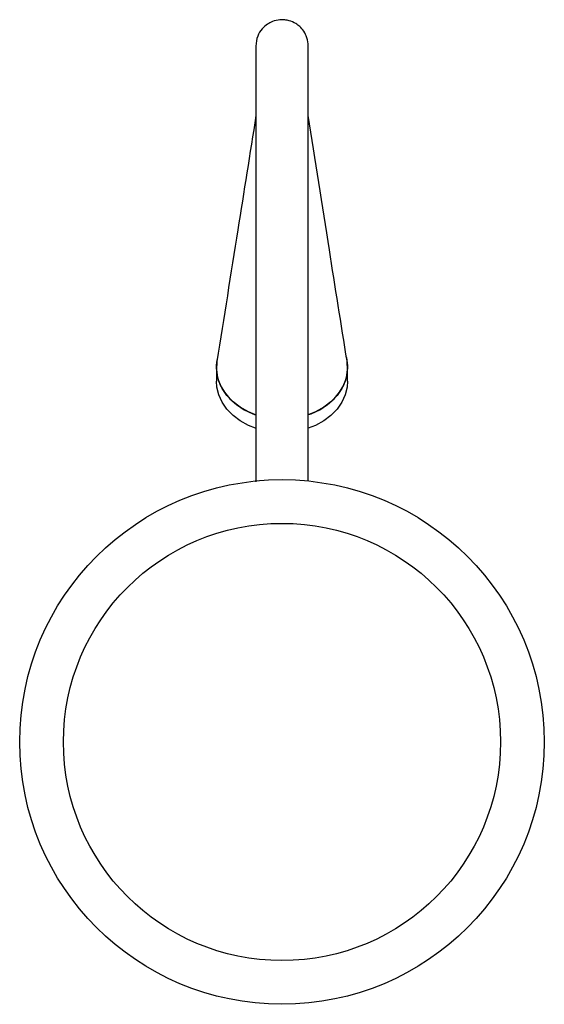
# Model space of a CAD drawing. Header units: millimetres. Extents: x -60 to 60, y -60 to 165.
import ezdxf

# ---------------------------------------------------------------- set-up
doc = ezdxf.new("R2010")
doc.units = ezdxf.units.MM

msp = doc.modelspace()

# ---------------------------------------------------------------- linework, layer by layer
at = {"color": 7, "linetype": 'Continuous', "lineweight": 25}
for p, q in [((-15, 85.62), (-15, 82.51)), ((15, 82.51), (15, 85.62))]:
    msp.add_line(p, q, dxfattribs=at)
at = {"color": 7, "linetype": 'Continuous', "lineweight": 25, "flags": 128}
for points in [[(14.61, 88.27), (14.73, 87.85), (14.99, 86.07), (14.9, 84.27), (14.46, 82.5), (13.69, 80.81), (12.59, 79.23), (11.2, 77.79), (9.54, 76.55), (7.67, 75.51), (6.02, 74.85)], [(-6.06, 74.86), (-7.67, 75.51), (-9.54, 76.55), (-11.2, 77.79), (-12.59, 79.23), (-13.69, 80.81), (-14.46, 82.5), (-14.9, 84.27), (-14.99, 86.07), (-14.83, 87.37)], [(-14.89, 87.01), (-14.9, 86.96), (-14.99, 85.16), (-14.73, 83.38), (-14.12, 81.64), (-13.18, 80), (-11.93, 78.49), (-10.4, 77.15), (-8.63, 76), (-6.66, 75.08), (-6.04, 74.85)], [(6.07, 74.87), (6.66, 75.08), (8.63, 76), (10.4, 77.15), (11.93, 78.49), (13.18, 80), (14.12, 81.64), (14.73, 83.38), (14.99, 85.16), (14.9, 86.96), (14.87, 87.14)], [(-6.06, 71.76), (-7.67, 72.41), (-9.54, 73.44), (-11.2, 74.69), (-12.59, 76.12), (-13.69, 77.7), (-14.46, 79.39), (-14.9, 81.16), (-15, 82.51)], [(15, 82.51), (14.9, 81.16), (14.46, 79.39), (13.69, 77.7), (12.59, 76.12), (11.2, 74.69), (9.54, 73.44), (7.67, 72.41), (6.02, 71.74)]]:
    msp.add_lwpolyline(points, dxfattribs=at)
at = {"color": 7, "linetype": 'Continuous', "lineweight": 25}
for radius in [60, 50]:
    msp.add_circle((0, 0), radius, dxfattribs=at)
for points, knots in [([(6, 159.18), (5.94, 159.83), (5.83, 161.03), (5.06, 162.53), (4.14, 163.6), (3.02, 164.43), (1.86, 164.95), (0.62, 165.19), (-0.68, 165.21), (-2.05, 164.9), (-3.44, 164.18), (-4.66, 163.1), (-5.75, 161.39), (-5.91, 159.96), (-6, 159.18)], [0, 0, 0, 0, 0.101972, 0.190761, 0.265027, 0.325514, 0.411865, 0.4657, 0.524843, 0.618905, 0.686828, 0.7725, 0.877552, 1, 1, 1, 1]), ([(-6, 159.16), (-6, 159.13), (-6, 159.07), (-6, 158.25), (-6, 156.89), (-6, 154.64), (-6, 151.28), (-6, 146.96), (-6, 142.68), (-6, 138.53), (-6, 134.39), (-6, 130.07), (-6, 123.5), (-6, 114.49), (-6, 103.06), (-6, 91.63), (-6, 81.44), (-6, 72.63), (-6, 65.67), (-6, 61.38), (-6, 59.53)], [0, 0, 0, 0, 0.0331524, 0.0670821, 0.0988545, 0.1295787, 0.1810038, 0.2297115, 0.27377, 0.3123641, 0.3509372, 0.3905584, 0.4310695, 0.5281663, 0.627313, 0.7256164, 0.8201759, 0.8875627, 0.9517515, 1, 1, 1, 1]), ([(6, 59.66), (6, 59.77), (6, 63.13), (6, 71.75), (6, 85.58), (6, 101.33), (6, 113.24), (6, 121.27), (6, 125.88), (6, 130.8), (6, 136.13), (6, 141.34), (6, 146.2), (6, 150.5), (6, 153.95), (6, 156.46), (6, 158.09), (6, 159.05), (6, 159.12), (6, 159.15)], [0, 0, 0, 0, 0.002936, 0.089065, 0.222983, 0.358198, 0.491187, 0.530073, 0.569188, 0.613539, 0.663114, 0.716695, 0.763341, 0.81076, 0.857972, 0.892846, 0.927852, 0.964441, 1, 1, 1, 1]), ([(-5.96, 143.27), (-7.34, 134.56), (-10.31, 115.81), (-13.3, 97.06), (-14.89, 87.01)], [0, 0, 0, 0, 0.464707, 1, 1, 1, 1]), ([(14.87, 87.14), (13.52, 95.62), (10.54, 114.37), (7.58, 133.07), (5.95, 143.3)], [0, 0, 0, 0, 0.45246, 1, 1, 1, 1])]:
    msp.add_open_spline(points, degree=3, knots=knots, dxfattribs=at)

doc.saveas('drawing.dxf')
